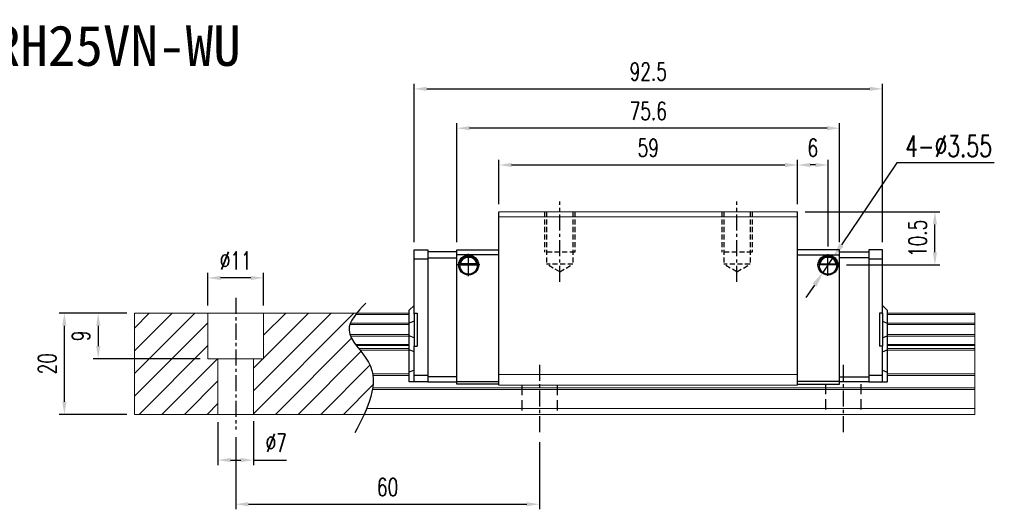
# Model space of a CAD drawing. Header units: millimetres. Extents: x 296 to 609, y 283 to 546.
# Tile 2 of 2: x 415 to 609, y 283 to 379. Entities that reach past the tile are written whole.
import ezdxf
from ezdxf.enums import TextEntityAlignment as Align

# ---------------------------------------------------------------- set-up
doc = ezdxf.new("R2010")
doc.units = ezdxf.units.MM
doc.header["$PDSIZE"] = -1
doc.linetypes.add('CENTER', pattern=[10.16, 6.35, -1.27, 1.27, -1.27])
doc.linetypes.add('DASHED', pattern=[0.75, 0.5, -0.25])
for name, color, linetype in [('2', 7, 'Continuous'), ('CHA', 7, 'Continuous'), ('CL', 1, 'CENTER'), ('DIM', 4, 'Continuous'), ('HID', 2, 'DASHED'), ('OUT', 3, 'Continuous')]:
    doc.layers.add(name, color=color, linetype=linetype)
doc.styles.add('DIM-7', font='SIMPLEX.shx', dxfattribs={"width": 0.7, "bigfont": 'chineset.shx'})
doc.styles.add('T', font='kaiu.ttf')
doc.dimstyles.new('CNS', dxfattribs={"dimtxt": 3.5, "dimasz": 2.5, "dimexe": 1, "dimexo": 1.5, "dimgap": 0.09, "dimtad": 0, "dimdsep": 46, "dimtxsty": 'DIM-7', "dimcen": 0.09, "dimclrd": 4, "dimclre": 4, "dimclrt": 4, "dimadec": 0, "dimazin": 0, "dimtfac": 1, "dimtix": 1, "dimtmove": 2, "dimatfit": 3, "dimfxl": 1, "dimtvp": 0.971429, "dimtolj": 1, "dimarcsym": 0})
doc.dimstyles.new('CNSx1 (指線專用)', dxfattribs={"dimscale": 0.8, "dimtxt": 3.5, "dimasz": 2.5, "dimexe": 1, "dimexo": 1.5, "dimgap": 1, "dimtad": 1, "dimtih": 1, "dimtoh": 1, "dimdsep": 46, "dimtxsty": 'DIM-7', "dimcen": 0.09, "dimclrd": 256, "dimclre": 256, "dimclrt": 4, "dimadec": 0, "dimazin": 0, "dimtfac": 1, "dimtix": 1, "dimtmove": 1, "dimatfit": 3, "dimfxl": 1, "dimtvp": 0.971429, "dimtolj": 1, "dimarcsym": 0})

# ---------------------------------------------------------------- blocks, each defined once
blk = doc.blocks.new('*D28')
at = {"layer": 'DEFPOINTS', "color": 0}
for p in [(568.65, 350.58), (509.65, 341.34), (568.65, 341.34)]:
    blk.add_point(p, dxfattribs=at)
at = {"layer": 'DIM', "color": 7, "lineweight": -2}
for p, q in [((509.65, 342.84), (509.65, 351.58)), ((512.15, 350.58), (566.15, 350.58)), ((568.65, 342.84), (568.65, 351.58))]:
    blk.add_line(p, q, dxfattribs=at)
at = {"layer": 'DIM', "color": 7}
for points in [[(512.15, 351), (512.15, 350.16), (509.65, 350.58)], [(566.15, 351), (566.15, 350.16), (568.65, 350.58)]]:
    blk.add_solid(points, dxfattribs=at)
at = {"layer": 'DIM', "color": 7, "insert": (539.15, 353.98), "char_height": 3.5, "attachment_point": 5, "style": 'DIM-7'}
blk.add_mtext('\\A1;59', dxfattribs=at)
blk = doc.blocks.new('*D29')
at = {"layer": 'DEFPOINTS', "color": 0}
for p in [(501.35, 357.84), (501.35, 333.84), (576.95, 333.84)]:
    blk.add_point(p, dxfattribs=at)
at = {"layer": 'DIM', "color": 7, "lineweight": -2}
for p, q in [((501.35, 335.34), (501.35, 358.84)), ((576.95, 335.34), (576.95, 358.84)), ((574.45, 357.84), (503.85, 357.84))]:
    blk.add_line(p, q, dxfattribs=at)
at = {"layer": 'DIM', "color": 7}
for points in [[(503.85, 358.26), (503.85, 357.42), (501.35, 357.84)], [(574.45, 358.26), (574.45, 357.42), (576.95, 357.84)]]:
    blk.add_solid(points, dxfattribs=at)
at = {"layer": 'DIM', "color": 7, "insert": (539.15, 361.24), "char_height": 3.5, "attachment_point": 5, "style": 'DIM-7'}
blk.add_mtext('\\A1;75.6', dxfattribs=at)
blk = doc.blocks.new('*D30')
at = {"layer": 'DEFPOINTS', "color": 0}
for p in [(568.65, 341.34), (595.76, 341.34), (576.78, 330.84)]:
    blk.add_point(p, dxfattribs=at)
at = {"layer": 'DIM', "color": 7, "lineweight": -2}
for p, q in [((570.15, 341.34), (596.76, 341.34)), ((595.76, 333.34), (595.76, 338.84)), ((578.28, 330.84), (596.76, 330.84))]:
    blk.add_line(p, q, dxfattribs=at)
at = {"layer": 'DIM', "color": 7}
for points in [[(595.35, 338.84), (596.18, 338.84), (595.76, 341.34)], [(595.35, 333.34), (596.18, 333.34), (595.76, 330.84)]]:
    blk.add_solid(points, dxfattribs=at)
at = {"layer": 'DIM', "color": 7, "insert": (592.36, 336.09), "char_height": 3.5, "attachment_point": 5, "rotation": 90, "style": 'DIM-7'}
blk.add_mtext('\\A1;10.5', dxfattribs=at)
blk = doc.blocks.new('*D31')
at = {"layer": 'DEFPOINTS', "color": 0}
for p in [(568.65, 350.58), (568.65, 341.34), (574.65, 332.98)]:
    blk.add_point(p, dxfattribs=at)
at = {"layer": 'DIM', "color": 7, "lineweight": -2}
for p, q in [((568.65, 342.84), (568.65, 351.58)), ((572.15, 350.58), (571.15, 350.58)), ((574.65, 334.48), (574.65, 351.58))]:
    blk.add_line(p, q, dxfattribs=at)
at = {"layer": 'DIM', "color": 7}
for points in [[(571.15, 351), (571.15, 350.16), (568.65, 350.58)], [(572.15, 351), (572.15, 350.16), (574.65, 350.58)]]:
    blk.add_solid(points, dxfattribs=at)
at = {"layer": 'DIM', "color": 7, "insert": (571.65, 353.98), "char_height": 3.5, "attachment_point": 5, "style": 'DIM-7'}
blk.add_mtext('\\A1;6', dxfattribs=at)
blk = doc.blocks.new('*D32')
at = {"layer": 'DEFPOINTS', "color": 0}
for p in [(452.15, 328.29), (452.15, 321.34), (463.15, 321.34)]:
    blk.add_point(p, dxfattribs=at)
at = {"layer": 'DIM', "color": 7, "lineweight": -2}
for p, q in [((452.15, 322.84), (452.15, 329.29)), ((463.15, 322.84), (463.15, 329.29)), ((460.65, 328.29), (454.65, 328.29))]:
    blk.add_line(p, q, dxfattribs=at)
at = {"layer": 'DIM', "color": 7}
for points in [[(454.65, 328.7), (454.65, 327.87), (452.15, 328.29)], [(460.65, 328.7), (460.65, 327.87), (463.15, 328.29)]]:
    blk.add_solid(points, dxfattribs=at)
at = {"layer": 'DIM', "color": 7, "insert": (457.65, 331.69), "char_height": 3.5, "attachment_point": 5, "style": 'DIM-7'}
blk.add_mtext('\\A1;%%C11', dxfattribs=at)
blk = doc.blocks.new('*D33')
at = {"layer": 'DEFPOINTS', "color": 0}
for p in [(461.15, 301.49), (454.15, 301.34), (461.15, 292.33)]:
    blk.add_point(p, dxfattribs=at)
at = {"layer": 'DIM', "color": 7, "lineweight": -2}
for p, q in [((454.15, 299.84), (454.15, 291.33)), ((461.15, 299.99), (461.15, 291.33)), ((456.65, 292.33), (458.65, 292.33)), ((461.15, 292.33), (467.68, 292.33))]:
    blk.add_line(p, q, dxfattribs=at)
at = {"layer": 'DIM', "color": 7}
for points in [[(456.65, 292.75), (456.65, 291.92), (454.15, 292.33)], [(458.65, 292.75), (458.65, 291.92), (461.15, 292.33)]]:
    blk.add_solid(points, dxfattribs=at)
at = {"layer": 'DIM', "color": 7, "insert": (465.66, 295.73), "char_height": 3.5, "attachment_point": 5, "style": 'DIM-7'}
blk.add_mtext('\\A1;%%C7', dxfattribs=at)
blk = doc.blocks.new('*D35')
at = {"layer": 'DEFPOINTS', "color": 0}
for p in [(457.65, 298.34), (517.65, 297.34), (517.65, 283.61)]:
    blk.add_point(p, dxfattribs=at)
at = {"layer": 'DIM', "color": 7, "lineweight": -2}
for p, q in [((457.65, 296.84), (457.65, 282.61)), ((517.65, 295.84), (517.65, 282.61)), ((460.15, 283.61), (515.15, 283.61))]:
    blk.add_line(p, q, dxfattribs=at)
at = {"layer": 'DIM', "color": 7}
for points in [[(460.15, 284.03), (460.15, 283.2), (457.65, 283.61)], [(515.15, 284.03), (515.15, 283.2), (517.65, 283.61)]]:
    blk.add_solid(points, dxfattribs=at)
at = {"layer": 'DIM', "color": 7, "insert": (487.65, 287.01), "char_height": 3.5, "attachment_point": 5, "style": 'DIM-7'}
blk.add_mtext('\\A1;60', dxfattribs=at)
blk = doc.blocks.new('*D36')
at = {"layer": 'DEFPOINTS', "color": 0}
for p in [(423.81, 321.34), (437.65, 321.34), (437.65, 301.34)]:
    blk.add_point(p, dxfattribs=at)
at = {"layer": 'DIM', "color": 7, "lineweight": -2}
for p, q in [((436.15, 321.34), (422.81, 321.34)), ((423.81, 303.84), (423.81, 318.84)), ((436.15, 301.34), (422.81, 301.34))]:
    blk.add_line(p, q, dxfattribs=at)
at = {"layer": 'DIM', "color": 7}
for points in [[(423.39, 318.84), (424.23, 318.84), (423.81, 321.34)], [(423.39, 303.84), (424.23, 303.84), (423.81, 301.34)]]:
    blk.add_solid(points, dxfattribs=at)
at = {"layer": 'DIM', "color": 7, "insert": (420.41, 311.34), "char_height": 3.5, "attachment_point": 5, "rotation": 90, "style": 'DIM-7'}
blk.add_mtext('\\A1;20', dxfattribs=at)
blk = doc.blocks.new('*D37')
at = {"layer": 'DEFPOINTS', "color": 0}
for p in [(585.4, 365.61), (492.9, 333.84), (585.4, 333.84)]:
    blk.add_point(p, dxfattribs=at)
at = {"layer": 'DIM', "color": 7, "lineweight": -2}
for p, q in [((492.9, 335.34), (492.9, 366.61)), ((585.4, 335.34), (585.4, 366.61)), ((495.4, 365.61), (582.9, 365.61))]:
    blk.add_line(p, q, dxfattribs=at)
at = {"layer": 'DIM', "color": 7}
for points in [[(495.4, 366.03), (495.4, 365.2), (492.9, 365.61)], [(582.9, 366.03), (582.9, 365.2), (585.4, 365.61)]]:
    blk.add_solid(points, dxfattribs=at)
at = {"layer": 'DIM', "color": 7, "insert": (539.15, 369.01), "char_height": 3.5, "attachment_point": 5, "style": 'DIM-7'}
blk.add_mtext('\\A1;92.5', dxfattribs=at)
blk = doc.blocks.new('*D67')
at = {"layer": 'DEFPOINTS', "color": 0}
for p in [(437.65, 321.34), (430.49, 312.34), (452.15, 312.34)]:
    blk.add_point(p, dxfattribs=at)
at = {"layer": 'DIM', "color": 7, "lineweight": -2}
for p, q in [((436.15, 321.34), (429.49, 321.34)), ((430.49, 318.84), (430.49, 314.84)), ((450.65, 312.34), (429.49, 312.34))]:
    blk.add_line(p, q, dxfattribs=at)
at = {"layer": 'DIM', "color": 7}
for points in [[(430.08, 318.84), (430.91, 318.84), (430.49, 321.34)], [(430.08, 314.84), (430.91, 314.84), (430.49, 312.34)]]:
    blk.add_solid(points, dxfattribs=at)
at = {"layer": 'DIM', "color": 7, "insert": (427.09, 316.84), "char_height": 3.5, "attachment_point": 5, "rotation": 90, "style": 'DIM-7'}
blk.add_mtext('\\A1;9', dxfattribs=at)
blk = doc.blocks.new('*D71')
at = {"layer": 'DEFPOINTS', "color": 0}
for p in [(575.64, 332.31), (573.66, 329.37)]:
    blk.add_point(p, dxfattribs=at)
at = {"layer": 'DIM', "color": 0, "lineweight": -2}
for p, q in [((588.23, 351.02), (577.31, 334.8)), ((607.49, 351.02), (588.23, 351.02)), ((573.66, 329.37), (575.64, 332.31)), ((571.98, 326.88), (570.3, 324.39))]:
    blk.add_line(p, q, dxfattribs=at)
at = {"layer": 'DIM', "color": 0}
for points in [[(576.9, 335.08), (577.73, 334.52), (575.64, 332.31)], [(571.57, 327.16), (572.39, 326.6), (573.66, 329.37)]]:
    blk.add_solid(points, dxfattribs=at)
at = {"layer": 'DIM', "color": 0, "insert": (598.46, 354.32), "char_height": 4.2, "attachment_point": 5, "style": 'DIM-7'}
blk.add_mtext('\\A1;4-∅3.55', dxfattribs=at)

msp = doc.modelspace()

# ---------------------------------------------------------------- linework, layer by layer
at = {"layer": '2', "color": 0, "linetype": 'Continuous'}
for p, q in [((509.647, 307.142), (509.647, 341.342)), ((568.646, 307.142), (568.646, 341.342)), ((492.897, 332.039), (492.897, 333.843)), ((492.897, 333.843), (495.597, 333.843)), ((495.597, 333.843), (495.597, 307.743)), ((501.347, 333.443), (495.597, 333.443)), ((501.347, 333.843), (509.647, 333.843)), ((501.347, 307.343), (501.347, 333.843)), ((509.647, 332.843), (501.347, 332.843)), ((576.946, 333.843), (568.646, 333.843)), ((568.646, 332.843), (576.946, 332.843)), ((576.946, 307.343), (576.946, 333.843)), ((576.946, 333.443), (582.696, 333.443)), ((585.396, 333.843), (582.696, 333.843)), ((582.696, 333.843), (582.696, 307.743)), ((585.396, 332.039), (585.396, 333.843)), ((492.897, 332.068), (495.597, 332.068)), ((492.897, 331.685), (492.897, 332.039)), ((492.897, 321.142), (492.897, 331.685)), ((495.597, 332.243), (501.347, 332.243)), ((501.872, 330.892), (505.421, 330.892)), ((505.278, 331.025), (502.015, 331.025)), ((505.202, 331.092), (502.091, 331.092)), ((576.421, 330.892), (572.872, 330.892)), ((573.015, 331.025), (576.278, 331.025)), ((573.091, 331.092), (576.202, 331.092)), ((582.696, 332.243), (576.946, 332.243)), ((582.696, 332.068), (585.396, 332.068)), ((585.396, 331.685), (585.396, 332.039)), ((585.396, 321.142), (585.396, 331.685)), ((568.646, 328.742), (568.646, 328.992)), ((491.897, 321.843), (491.947, 321.893)), ((491.897, 319.338), (491.897, 321.843)), ((492.897, 322.843), (491.947, 321.893)), ((492.897, 321.342), (492.897, 314.842)), ((492.897, 321.342), (493.497, 321.342)), ((493.497, 321.342), (493.497, 314.842)), ((584.796, 321.342), (584.796, 314.842)), ((585.396, 321.342), (584.796, 321.342)), ((585.396, 322.843), (586.346, 321.893)), ((585.396, 321.342), (585.396, 314.842)), ((586.396, 321.843), (586.346, 321.893)), ((586.396, 319.338), (586.396, 321.843)), ((491.897, 319.338), (491.947, 319.358)), ((491.897, 316.846), (491.897, 319.338)), ((492.897, 319.732), (491.947, 319.358)), ((585.396, 319.732), (586.346, 319.358)), ((586.396, 319.338), (586.346, 319.358)), ((586.396, 316.846), (586.396, 319.338)), ((491.897, 314.111), (491.897, 316.846)), ((491.897, 316.846), (491.947, 316.826)), ((492.897, 316.452), (491.947, 316.826)), ((585.396, 316.452), (586.346, 316.826)), ((586.396, 316.846), (586.346, 316.826)), ((586.396, 314.111), (586.396, 316.846)), ((491.897, 309.633), (491.897, 314.111)), ((491.897, 314.111), (491.947, 314.092)), ((492.897, 313.718), (491.947, 314.092)), ((492.897, 314.842), (493.497, 314.842)), ((492.897, 309.3), (492.897, 314.842)), ((585.396, 314.842), (584.796, 314.842)), ((585.396, 309.3), (585.396, 314.842)), ((585.396, 313.718), (586.346, 314.092)), ((586.396, 314.111), (586.346, 314.092)), ((586.396, 309.633), (586.396, 314.111)), ((491.897, 309.633), (491.947, 309.653)), ((491.897, 307.743), (491.897, 309.633)), ((492.897, 310.047), (491.947, 309.653)), ((492.897, 308.946), (492.897, 309.3)), ((585.396, 310.047), (586.346, 309.653)), ((585.396, 308.946), (585.396, 309.3)), ((586.396, 309.633), (586.346, 309.653)), ((586.396, 307.743), (586.396, 309.633)), ((491.897, 307.743), (491.947, 307.743)), ((492.897, 307.743), (491.947, 307.743)), ((492.897, 309.118), (495.597, 309.118)), ((492.897, 307.889), (492.897, 308.946)), ((492.897, 307.743), (492.897, 307.889)), ((495.597, 307.743), (492.897, 307.743)), ((501.347, 308.743), (495.597, 308.743)), ((495.597, 307.743), (501.347, 307.743)), ((509.647, 307.343), (501.346, 307.343)), ((501.347, 307.843), (509.647, 307.843)), ((576.946, 307.843), (568.646, 307.843)), ((568.646, 307.343), (576.946, 307.343)), ((576.946, 308.743), (582.696, 308.743)), ((582.696, 307.743), (576.946, 307.743)), ((582.696, 309.118), (585.396, 309.123)), ((582.696, 307.743), (585.396, 307.743)), ((585.396, 307.889), (585.396, 308.946)), ((585.396, 307.743), (585.396, 307.889)), ((585.396, 307.743), (586.346, 307.743)), ((586.396, 307.743), (586.346, 307.743))]:
    msp.add_line(p, q, dxfattribs=at)
at = {"layer": '2', "color": 0, "linetype": 'Continuous', "extrusion": (0, 0, -1)}
for centre, radius, start, end in [((-503.647, 330.842), 1.975, 270, 90), ((-503.647, 330.842), 1.975, 90, 270), ((-574.646, 330.842), 1.975, 270, 90), ((-574.646, 330.842), 1.975, 90, 270), ((-503.647, 330.842), 1.575, 9.1332, 90), ((-503.647, 330.842), 1.575, 90, 170.8668), ((-574.646, 330.842), 1.575, 9.1332, 90), ((-574.646, 330.842), 1.575, 90, 170.8668)]:
    msp.add_arc(centre, radius, start, end, dxfattribs=at)
at = {"layer": '2', "color": 0, "linetype": 'Continuous'}
for centre, start, end in [((503.647, 330.842), 90, 270), ((503.647, 330.842), 270, 90), ((574.646, 330.842), 90, 270), ((574.646, 330.842), 270, 90)]:
    msp.add_arc(centre, 1.775, start, end, dxfattribs=at)
for points, knots in [([(502.015, 331.025), (502.031, 331.101), (502.053, 331.191), (502.116, 331.38), (502.159, 331.482), (502.264, 331.678), (502.327, 331.774), (502.499, 331.986), (502.618, 332.096), (502.877, 332.277), (503.022, 332.349), (503.324, 332.447), (503.486, 332.473), (503.647, 332.473)], [0, 0, 0, 0, 0.1376864, 0.1376864, 0.275472, 0.275472, 0.4123557, 0.4123557, 0.6064308, 0.6064308, 0.8046387, 0.8046387, 1, 1, 1, 1]), ([(503.647, 332.473), (503.798, 332.473), (503.95, 332.45), (504.268, 332.354), (504.433, 332.27), (504.703, 332.071), (504.817, 331.961), (504.989, 331.741), (505.056, 331.635), (505.162, 331.421), (505.203, 331.311), (505.252, 331.144), (505.267, 331.081), (505.278, 331.025)], [0, 0, 0, 0, 0.1837975, 0.1837975, 0.4104893, 0.4104893, 0.6000274, 0.6000274, 0.749109, 0.749109, 0.8991923, 0.8991923, 1, 1, 1, 1]), ([(574.646, 332.473), (574.495, 332.473), (574.343, 332.45), (574.026, 332.354), (573.86, 332.27), (573.59, 332.071), (573.476, 331.961), (573.304, 331.741), (573.237, 331.635), (573.131, 331.421), (573.09, 331.311), (573.041, 331.144), (573.026, 331.081), (573.015, 331.025)], [0, 0, 0, 0, 0.1837975, 0.1837975, 0.4104893, 0.4104893, 0.6000274, 0.6000274, 0.749109, 0.749109, 0.8991923, 0.8991923, 1, 1, 1, 1]), ([(576.278, 331.025), (576.262, 331.101), (576.24, 331.191), (576.177, 331.38), (576.134, 331.482), (576.029, 331.678), (575.966, 331.774), (575.794, 331.986), (575.675, 332.096), (575.416, 332.277), (575.271, 332.349), (574.969, 332.447), (574.807, 332.473), (574.646, 332.473)], [0, 0, 0, 0, 0.1376864, 0.1376864, 0.275472, 0.275472, 0.4123557, 0.4123557, 0.6064308, 0.6064308, 0.8046387, 0.8046387, 1, 1, 1, 1])]:
    msp.add_open_spline(points, degree=3, knots=knots, dxfattribs=at)
for points in [[(502.015, 331.025), (502.04, 331.048), (502.066, 331.07), (502.091, 331.092)], [(505.202, 331.092), (505.227, 331.07), (505.253, 331.048), (505.278, 331.025)], [(573.091, 331.092), (573.066, 331.07), (573.04, 331.048), (573.015, 331.025)], [(576.278, 331.025), (576.253, 331.048), (576.227, 331.07), (576.202, 331.092)]]:
    msp.add_open_spline(points, degree=3, dxfattribs=at)
at = {"layer": 'CL', "color": 0, "ltscale": 0.5}
for p, q in [((521.646, 327.491), (521.646, 343.342)), ((556.646, 327.491), (556.646, 343.342)), ((457.647, 324.342), (457.647, 298.342)), ((517.647, 311.142), (517.647, 297.342)), ((577.647, 311.142), (577.647, 297.342))]:
    msp.add_line(p, q, dxfattribs=at)
at = {"layer": 'DIM', "color": 0}
for p, q in [((503.647, 328.638), (503.647, 333.047)), ((574.646, 328.707), (574.646, 332.978)), ((505.851, 330.842), (501.442, 330.842)), ((576.782, 330.842), (572.511, 330.842)), ((437.647, 318.4), (440.589, 321.342)), ((437.647, 313.91), (445.079, 321.342)), ((437.647, 309.42), (449.569, 321.342)), ((461.147, 305.979), (476.51, 321.342)), ((461.147, 301.489), (481, 321.342)), ((463.147, 316.96), (467.529, 321.342)), ((463.147, 312.469), (472.019, 321.342)), ((437.647, 304.93), (452.147, 319.43)), ((465.49, 301.342), (480.525, 316.378)), ((438.549, 301.342), (452.147, 314.94)), ((469.98, 301.342), (482.396, 313.758)), ((443.039, 301.342), (454.039, 312.342)), ((461.147, 310.469), (463.019, 312.342)), ((474.47, 301.342), (484.172, 311.044)), ((447.529, 301.342), (454.147, 307.96)), ((478.96, 301.342), (484.768, 307.15)), ((452.019, 301.342), (454.147, 303.469))]:
    msp.add_line(p, q, dxfattribs=at)
msp.add_open_spline([(483.33, 323.304), (481.648, 321.513), (477.99, 317.618), (487.516, 309.933), (483.7, 302.548), (481.187, 297.683)], degree=3, knots=[0, 0, 0, 0, 6.2737393, 13.647637, 27.8750855, 27.8750855, 27.8750855, 27.8750855], dxfattribs=at)
at = {"layer": 'HID', "color": 0, "ltscale": 2}
for p, q in [((518.646, 341.342), (518.646, 333.342)), ((519.046, 341.342), (519.046, 330.992)), ((524.246, 341.342), (524.246, 330.992)), ((524.646, 341.342), (524.646, 333.342)), ((553.646, 341.342), (553.646, 333.342)), ((554.046, 341.342), (554.046, 330.992)), ((559.246, 341.342), (559.246, 330.992)), ((559.646, 341.342), (559.646, 333.342)), ((524.646, 333.342), (518.646, 333.342)), ((559.646, 333.342), (553.646, 333.342)), ((524.246, 330.992), (519.046, 330.992)), ((521.647, 329.491), (519.046, 330.992)), ((521.646, 329.491), (524.246, 330.992)), ((559.246, 330.992), (554.046, 330.992)), ((556.647, 329.491), (554.046, 330.992)), ((556.646, 329.491), (559.246, 330.992))]:
    msp.add_line(p, q, dxfattribs=at)
at = {"layer": 'HID', "color": 0, "ltscale": 4}
for p, q in [((574.147, 307.342), (574.147, 301.342)), ((581.147, 307.342), (581.147, 301.342)), ((514.147, 307.142), (514.147, 301.342)), ((521.147, 307.142), (521.147, 301.342))]:
    msp.add_line(p, q, dxfattribs=at)
at = {"layer": 'OUT', "color": 0, "linetype": 'Continuous', "lineweight": 15}
for p, q in [((568.646, 341.342), (509.647, 341.342)), ((568.646, 340.342), (509.647, 340.342)), ((437.647, 321.342), (437.647, 301.342)), ((491.897, 321.342), (437.647, 321.342)), ((452.147, 312.342), (452.147, 321.342)), ((463.147, 312.342), (463.147, 321.342)), ((491.897, 321.086), (481.369, 321.086)), ((603.647, 321.342), (586.396, 321.342)), ((603.647, 321.086), (586.396, 321.086)), ((603.647, 321.342), (603.647, 321.086)), ((603.647, 321.086), (603.647, 319.377)), ((491.897, 319.082), (480.214, 319.082)), ((491.897, 319.377), (480.324, 319.377)), ((603.647, 319.377), (586.396, 319.377)), ((603.647, 319.082), (586.396, 319.082)), ((603.647, 319.377), (603.647, 319.082)), ((603.647, 319.082), (603.647, 317.102)), ((491.897, 317.102), (480.211, 317.102)), ((603.647, 317.102), (586.396, 317.102)), ((603.647, 317.102), (603.647, 316.807)), ((491.897, 316.807), (480.322, 316.807)), ((491.897, 315.127), (481.331, 315.127)), ((603.647, 316.807), (586.396, 316.807)), ((603.647, 315.127), (586.396, 315.127)), ((603.647, 316.807), (603.647, 315.127)), ((603.647, 315.127), (603.647, 314.963)), ((491.897, 314.963), (481.454, 314.963)), ((491.897, 314.369), (481.913, 314.369)), ((491.897, 314.015), (482.193, 314.015)), ((603.647, 314.963), (586.396, 314.963)), ((603.647, 314.369), (586.396, 314.369)), ((603.647, 314.015), (586.396, 314.015)), ((603.647, 314.963), (603.647, 314.369)), ((603.647, 314.369), (603.647, 314.015)), ((603.647, 314.015), (603.647, 309.349)), ((463.147, 312.342), (452.147, 312.342)), ((454.147, 312.342), (454.147, 301.342)), ((461.147, 312.342), (461.147, 301.342)), ((491.897, 309.349), (484.684, 309.349)), ((603.647, 309.349), (586.396, 309.349)), ((603.647, 309.349), (603.647, 308.996)), ((491.897, 308.996), (484.737, 308.996)), ((568.646, 309.192), (509.647, 309.192)), ((603.647, 308.996), (586.396, 308.996)), ((603.647, 308.996), (603.647, 306.589)), ((603.647, 306.235), (484.65, 306.235)), ((603.647, 306.589), (484.705, 306.589)), ((568.646, 307.142), (509.647, 307.142)), ((603.647, 306.589), (603.647, 306.235)), ((603.647, 306.235), (603.647, 302.542)), ((603.647, 302.542), (483.528, 302.542)), ((603.647, 302.542), (603.647, 301.342)), ((603.647, 301.342), (437.647, 301.342))]:
    msp.add_line(p, q, dxfattribs=at)

# ---------------------------------------------------------------- texts
at = {"layer": 'CHA', "color": 7, "style": 'T'}
msp.add_text('TRH25VN-WU', height=8, dxfattribs=at).set_placement((431.435, 374.082), align=Align.MIDDLE)

# ---------------------------------------------------------------- dimensions: what is measured, and where the dimension line sits
at = {"layer": 'DIM', "color": 0}
for base, p1, p2, picture, middle in [((585.396, 365.614), (492.897, 333.843), (585.396, 333.843), '*D37', (539.146, 369.014)), ((501.347, 357.839), (576.946, 333.843), (501.347, 333.843), '*D29', (539.146, 361.239)), ((568.646, 350.578), (509.647, 341.342), (568.646, 341.342), '*D28', (539.146, 353.978)), ((568.646, 350.578), (574.646, 332.978), (568.646, 341.342), '*D31', (571.646, 353.978)), ((517.647, 283.613), (457.647, 298.342), (517.647, 297.342), '*D35', (487.647, 287.013))]:
    dim = msp.add_linear_dim(base=base, p1=p1, p2=p2, dimstyle='CNS', override={"dimclrd": 7, "dimclre": 7, "dimclrt": 7}, dxfattribs=at)
    dim.commit()
    dim.dimension.update_dxf_attribs({"geometry": picture, "text_midpoint": middle})
dim = msp.add_diameter_dim_2p(p1=(573.655, 329.37), p2=(575.638, 332.315), text='4-<>', dimstyle='CNSx1 (指線專用)', override={"dimscale": 1.2, "dimclrd": 0, "dimclre": 0, "dimclrt": 0}, dxfattribs=at)
dim.commit()
dim.dimension.update_dxf_attribs({"geometry": '*D71', "text_midpoint": (588.228, 351.015), "dimtype": 163})
for base, p1, p2, angle, picture, middle in [((595.763, 341.342), (576.782, 330.842), (568.646, 341.342), 90, '*D30', (592.363, 336.092)), ((423.811, 321.342), (437.647, 301.342), (437.647, 321.342), 90, '*D36', (420.411, 311.342)), ((430.494, 312.342), (437.647, 321.342), (452.147, 312.342), 270, '*D67', (427.094, 316.842))]:
    dim = msp.add_linear_dim(base=base, p1=p1, p2=p2, angle=angle, dimstyle='CNS', override={"dimclrd": 7, "dimclre": 7, "dimclrt": 7}, dxfattribs=at)
    dim.commit()
    dim.dimension.update_dxf_attribs({"geometry": picture, "text_midpoint": middle})
dim = msp.add_linear_dim(base=(452.147, 328.286), p1=(463.147, 321.342), p2=(452.147, 321.342), text='%%C<>', dimstyle='CNS', override={"dimclrd": 7, "dimclre": 7, "dimclrt": 7}, dxfattribs=at)
dim.commit()
dim.dimension.update_dxf_attribs({"geometry": '*D32', "text_midpoint": (457.647, 331.686)})
dim = msp.add_linear_dim(base=(461.147, 292.333), p1=(454.147, 301.342), p2=(461.147, 301.489), text='%%C<>', dimstyle='CNS', override={"dimclrd": 7, "dimclre": 7, "dimclrt": 7, "dimtmove": 0}, dxfattribs=at)
dim.commit()
dim.dimension.update_dxf_attribs({"geometry": '*D33', "text_midpoint": (465.662, 292.333), "dimtype": 160})

doc.saveas('drawing.dxf')
